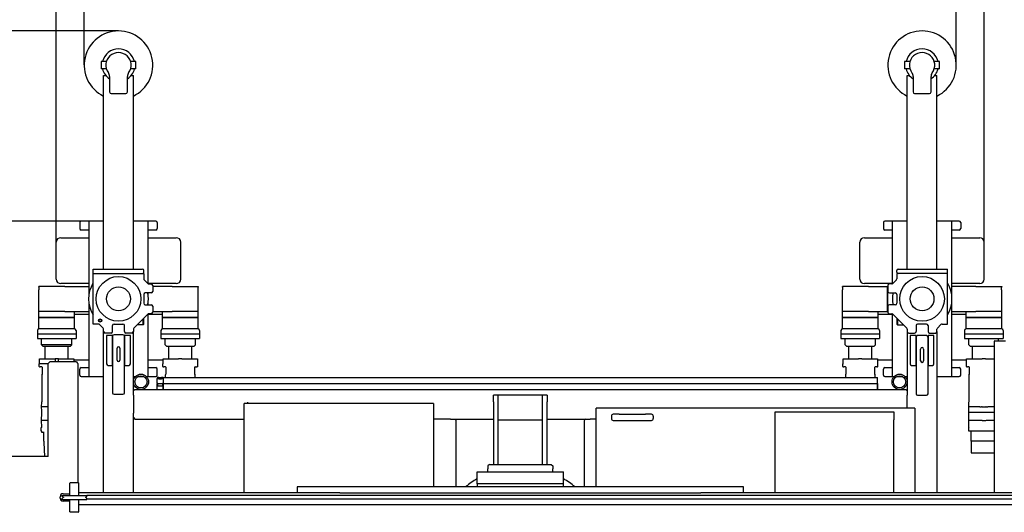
# Model space of a CAD drawing. Header units: millimetres. Extents: x 47009 to 83985, y -19576 to 31053.
# Tile 12 of 30: x 76717 to 80025, y -7536 to -5882. Entities that reach past the tile are written whole.
import ezdxf

# ---------------------------------------------------------------- set-up
doc = ezdxf.new("R2010")
doc.units = ezdxf.units.MM
doc.header["$LTSCALE"] = 50
doc.layers.add('AM_5', color=3, linetype='Continuous', lineweight=25)
doc.styles.add('Aktuální-ISO', font='arial.ttf')
doc.styles.get("Standard").update_dxf_attribs({"font": 'txt.shx'})
doc.dimstyles.new('AM_ISO$0', dxfattribs={"dimtxt": 3.5, "dimasz": 3.5, "dimexe": 1, "dimexo": 1, "dimgap": 1.5, "dimtad": 1, "dimdsep": 46, "dimtxsty": 'Standard', "dimcen": 0, "dimclrd": 256, "dimclre": 256, "dimclrt": 2, "dimadec": 0, "dimazin": 2, "dimtp": 0.1, "dimtm": 0.1, "dimtfac": 0.71, "dimtdec": 3, "dimtmove": 0, "dimatfit": 3, "dimfxl": 1, "dimlwd": -1, "dimlwe": -1, "dimarcsym": 1})

# ---------------------------------------------------------------- blocks, each defined once
blk = doc.blocks.new('*D159')
at = {"layer": 'AM_5', "linetype": 'ByBlock', "transparency": 16777216}
for p, q in [((76933.7, -6033.5), (76933.7, -5674.8)), ((77049.2, -5675.8), (79748.1, -5675.8)), ((79863.6, -6033.5), (79863.6, -5674.8))]:
    blk.add_line(p, q, dxfattribs=at)
at = {"layer": 'AM_5', "transparency": 16777216}
for points in [[(77049.2, -5656.5), (77049.2, -5695), (76933.7, -5675.8)], [(79748.1, -5656.5), (79748.1, -5695), (79863.6, -5675.8)]]:
    blk.add_solid(points, dxfattribs=at)
at = {"layer": 'Defpoints', "color": 0, "transparency": 16777216}
for p in [(79863.6, -5675.8), (76933.7, -6034.5), (79863.6, -6034.5)]:
    blk.add_point(p, dxfattribs=at)
at = {"layer": 'AM_5', "color": 2, "transparency": 16777216, "insert": (78398.6, -5552.3), "char_height": 115.5, "attachment_point": 5, "style": 'Aktuální-ISO'}
blk.add_mtext('2,93 [9´-7´´]', dxfattribs=at)
blk = doc.blocks.new('*D160')
at = {"layer": 'AM_5', "linetype": 'ByBlock', "transparency": 16777216}
for p, q in [((76839.7, -6628), (76839.7, -5371.4)), ((76955.2, -5372.4), (79842.1, -5372.4)), ((79957.6, -6628), (79957.6, -5371.4))]:
    blk.add_line(p, q, dxfattribs=at)
at = {"layer": 'AM_5', "transparency": 16777216}
for points in [[(76955.2, -5353.1), (76955.2, -5391.6), (76839.7, -5372.4)], [(79842.1, -5353.1), (79842.1, -5391.6), (79957.6, -5372.4)]]:
    blk.add_solid(points, dxfattribs=at)
at = {"layer": 'Defpoints', "color": 0, "transparency": 16777216}
for p in [(79957.6, -5372.4), (76839.7, -6629), (79957.6, -6629)]:
    blk.add_point(p, dxfattribs=at)
at = {"layer": 'AM_5', "color": 2, "transparency": 16777216, "insert": (78398.6, -5248.9), "char_height": 115.5, "attachment_point": 5, "style": 'Aktuální-ISO'}
blk.add_mtext('3,12 [10´-3´´]', dxfattribs=at)
blk = doc.blocks.new('*D161')
at = {"layer": 'AM_5', "linetype": 'ByBlock', "transparency": 16777216}
for p, q in [((76922.7, -6558.5), (74770, -6558.5)), ((74771, -6674), (74771, -8673)), ((76922.7, -8788.5), (74770, -8788.5))]:
    blk.add_line(p, q, dxfattribs=at)
at = {"layer": 'AM_5', "transparency": 16777216}
for points in [[(74751.7, -6674), (74790.2, -6674), (74771, -6558.5)], [(74751.7, -8673), (74790.2, -8673), (74771, -8788.5)]]:
    blk.add_solid(points, dxfattribs=at)
at = {"layer": 'Defpoints', "color": 0, "transparency": 16777216}
for p in [(76923.7, -6558.5), (74771, -8788.5), (76923.7, -8788.5)]:
    blk.add_point(p, dxfattribs=at)
at = {"layer": 'AM_5', "color": 2, "transparency": 16777216, "insert": (74647.4, -7673.5), "char_height": 115.5, "attachment_point": 5, "rotation": 90, "style": 'Aktuální-ISO'}
blk.add_mtext('2,23 [7´-4´´]', dxfattribs=at)
blk = doc.blocks.new('*D162')
at = {"layer": 'AM_5', "linetype": 'ByBlock', "transparency": 16777216}
for p, q in [((77047.7, -5919.5), (74388.2, -5919.5)), ((74389.2, -6035), (74389.2, -9311.9)), ((77047.6, -9427.4), (74388.2, -9427.4))]:
    blk.add_line(p, q, dxfattribs=at)
at = {"layer": 'AM_5', "transparency": 16777216}
for points in [[(74370, -6035), (74408.5, -6035), (74389.2, -5919.5)], [(74370, -9311.9), (74408.5, -9311.9), (74389.2, -9427.4)]]:
    blk.add_solid(points, dxfattribs=at)
at = {"layer": 'Defpoints', "color": 0, "transparency": 16777216}
for p in [(77048.7, -5919.5), (74389.2, -9427.4), (77048.6, -9427.4)]:
    blk.add_point(p, dxfattribs=at)
at = {"layer": 'AM_5', "color": 2, "transparency": 16777216, "insert": (74265.7, -7673.5), "char_height": 115.5, "attachment_point": 5, "rotation": 90, "style": 'Aktuální-ISO'}
blk.add_mtext('3,51 [11´-6´´]', dxfattribs=at)

msp = doc.modelspace()

# ---------------------------------------------------------------- linework, layer by layer
at = {"color": 253}
for p, q in [((76990.151, -6021.979), (76990.151, -6046.979)), ((77008.031, -6021.979), (76990.151, -6021.979)), ((77008.031, -6046.979), (76990.151, -6046.979)), ((77107.15, -6021.979), (77089.27, -6021.979)), ((77107.15, -6046.979), (77089.27, -6046.979)), ((77107.15, -6046.979), (77107.15, -6021.979)), ((79690.124, -6021.979), (79690.124, -6046.979)), ((79708.004, -6021.979), (79690.124, -6021.979)), ((79708.004, -6046.979), (79690.124, -6046.979)), ((79807.123, -6021.979), (79789.243, -6021.979)), ((79807.123, -6046.979), (79789.243, -6046.979)), ((79807.123, -6046.979), (79807.123, -6021.979)), ((76998.651, -6069.479), (77006.224, -6069.479)), ((76998.651, -6719.472), (76998.651, -6069.479)), ((77018.651, -6071.979), (77018.651, -6124.478)), ((77078.65, -6124.478), (77078.65, -6071.979)), ((77091.076, -6069.479), (77098.65, -6069.479)), ((77098.65, -6719.472), (77098.65, -6069.479)), ((79698.624, -6069.479), (79706.197, -6069.479)), ((79698.624, -6719.472), (79698.624, -6069.479)), ((79718.624, -6071.979), (79718.624, -6124.478)), ((79778.623, -6124.478), (79778.623, -6071.979)), ((79791.049, -6069.479), (79798.623, -6069.479)), ((79798.623, -6719.472), (79798.623, -6069.479)), ((77023.651, -6129.478), (77073.65, -6129.478)), ((79723.624, -6129.478), (79773.623, -6129.478)), ((76918.652, -6563.474), (76918.652, -6583.473)), ((76948.651, -6558.474), (76923.652, -6558.474)), ((76948.651, -6558.474), (76948.651, -6768.27)), ((76998.651, -6558.474), (76948.651, -6558.474)), ((77148.649, -6558.474), (77098.65, -6558.474)), ((77148.649, -6769.022), (77148.649, -6558.474)), ((77173.649, -6558.474), (77148.649, -6558.474)), ((77178.649, -6563.474), (77178.649, -6583.473)), ((79618.625, -6563.474), (79618.625, -6583.473)), ((79648.624, -6558.474), (79623.625, -6558.474)), ((79698.624, -6558.325), (79648.624, -6558.474)), ((79648.624, -6558.474), (79648.624, -6769.022)), ((79848.622, -6558.474), (79798.623, -6558.474)), ((79848.622, -6809.459), (79848.622, -6558.474)), ((79873.622, -6558.474), (79848.622, -6558.474)), ((79878.622, -6563.474), (79878.622, -6583.473)), ((76854.652, -6613.973), (76948.651, -6613.973)), ((76948.651, -6588.473), (76923.652, -6588.473)), ((77173.649, -6588.473), (77148.649, -6588.473)), ((77148.649, -6613.973), (77242.648, -6613.973)), ((79554.625, -6613.973), (79648.624, -6613.973)), ((79648.624, -6588.473), (79623.625, -6588.473)), ((79873.622, -6588.473), (79848.622, -6588.473)), ((79848.622, -6613.973), (79942.621, -6613.973)), ((76839.652, -6753.372), (76839.652, -6628.973)), ((77257.648, -6753.372), (77257.648, -6628.973)), ((79539.625, -6753.372), (79539.625, -6628.973)), ((79957.621, -6753.372), (79957.621, -6628.973)), ((76963.651, -6719.472), (77128.65, -6719.472)), ((76963.651, -6734.472), (76963.651, -6719.472)), ((76963.651, -6734.472), (77133.649, -6734.472)), ((76963.651, -6904.47), (76963.651, -6734.472)), ((77133.649, -6729.472), (77133.649, -6724.472)), ((77133.649, -6734.472), (77133.649, -6752.401)), ((79663.624, -6729.472), (79663.624, -6724.472)), ((79663.624, -6734.472), (79663.624, -6752.401)), ((79668.624, -6734.472), (79663.624, -6734.472)), ((79668.624, -6719.472), (79833.622, -6719.472)), ((79833.622, -6734.472), (79668.624, -6734.472)), ((79833.622, -6734.472), (79833.622, -6719.472)), ((79833.622, -6904.47), (79833.622, -6734.472)), ((76868.128, -6777.471), (76781.072, -6777.471)), ((76781.072, -6780.471), (76781.072, -6777.471)), ((76781.26, -6780.471), (76781.26, -6789.471)), ((76948.651, -6768.27), (76854.652, -6768.372)), ((76868.128, -6777.471), (76948.651, -6777.471)), ((76948.651, -6768.27), (76948.651, -6809.459)), ((77135.114, -6755.936), (77147.185, -6768.007)), ((77242.648, -6768.372), (77148.649, -6768.372)), ((77150.72, -6769.472), (77158.649, -6769.472)), ((77163.649, -6774.472), (77163.649, -6794.471)), ((77229.173, -6777.471), (77163.649, -6777.471)), ((77229.173, -6777.471), (77316.229, -6777.471)), ((77316.041, -6789.471), (77316.041, -6780.471)), ((77316.229, -6777.471), (77316.229, -6780.471)), ((79568.101, -6777.471), (79481.045, -6777.471)), ((79481.045, -6780.471), (79481.045, -6777.471)), ((79481.233, -6780.471), (79481.233, -6789.471)), ((79648.624, -6768.372), (79554.625, -6768.372)), ((79568.101, -6777.471), (79633.624, -6777.471)), ((79632.852, -6861.471), (79632.852, -6780.471)), ((79632.852, -6780.471), (79633.624, -6780.471)), ((79632.852, -6780.471), (79632.852, -6861.471)), ((79633.624, -6774.472), (79633.624, -6794.471)), ((79646.553, -6769.472), (79638.624, -6769.472)), ((79650.089, -6768.007), (79662.16, -6755.936)), ((79942.621, -6768.372), (79848.622, -6768.372)), ((79929.146, -6777.471), (79848.622, -6777.471)), ((79929.146, -6777.471), (80016.202, -6777.471)), ((80016.014, -6789.471), (80016.014, -6780.471)), ((80016.202, -6777.471), (80016.202, -6780.471)), ((76781.072, -6789.471), (76781.26, -6789.471)), ((76781.072, -6861.471), (76781.072, -6789.471)), ((77133.649, -6804.471), (77133.649, -6834.471)), ((77158.649, -6799.471), (77138.649, -6799.471)), ((77148.649, -6809.459), (77148.649, -6799.471)), ((77316.041, -6789.471), (77316.229, -6789.471)), ((77316.229, -6861.471), (77316.229, -6789.471)), ((79481.045, -6789.471), (79481.233, -6789.471)), ((79481.045, -6861.471), (79481.045, -6789.471)), ((79638.624, -6799.471), (79658.624, -6799.471)), ((79663.624, -6804.471), (79663.624, -6834.471)), ((80016.014, -6789.471), (80016.202, -6789.471)), ((80016.202, -6861.471), (80016.202, -6789.471)), ((76948.651, -6829.483), (76948.651, -6934.47)), ((77138.649, -6839.471), (77158.649, -6839.471)), ((77148.649, -6839.471), (77148.649, -6829.483)), ((77163.649, -6844.471), (77163.649, -6864.471)), ((79633.624, -6844.471), (79633.624, -6864.471)), ((79658.624, -6839.471), (79638.624, -6839.471)), ((79848.622, -6996.377), (79848.622, -6829.483)), ((76868.128, -6861.471), (76781.072, -6861.471)), ((76781.072, -6882.47), (76781.072, -6861.471)), ((76868.128, -6861.471), (76781.072, -6861.471)), ((76868.128, -6861.471), (76932.879, -6861.471)), ((76901.071, -6882.47), (76901.071, -6861.471)), ((76901.071, -6870.571), (76948.651, -6870.571)), ((76932.879, -6861.471), (76938.677, -6861.471)), ((76938.677, -6861.471), (76940.869, -6861.471)), ((76940.869, -6861.471), (76948.651, -6861.471)), ((77100.114, -6918.006), (77147.185, -6870.935)), ((77148.649, -7080.468), (77148.649, -6869.92)), ((77148.649, -6870.571), (77196.23, -6870.571)), ((77158.649, -6869.471), (77150.72, -6869.471)), ((77163.649, -6861.471), (77164.421, -6861.471)), ((77164.421, -6861.471), (77229.173, -6861.471)), ((77196.23, -6882.47), (77196.23, -6861.471)), ((77316.229, -6861.471), (77229.173, -6861.471)), ((77316.229, -6861.471), (77229.173, -6861.471)), ((77316.229, -6882.47), (77316.229, -6861.471)), ((79568.101, -6861.471), (79481.045, -6861.471)), ((79481.045, -6882.47), (79481.045, -6861.471)), ((79568.101, -6861.471), (79481.045, -6861.471)), ((79568.101, -6861.471), (79632.852, -6861.471)), ((79601.044, -6882.47), (79601.044, -6861.471)), ((79601.044, -6870.571), (79648.624, -6870.571)), ((79632.852, -6861.471), (79633.624, -6861.471)), ((79638.624, -6869.471), (79646.553, -6869.471)), ((79648.624, -6869.92), (79648.624, -7080.468)), ((79697.159, -6918.006), (79650.089, -6870.935)), ((79848.622, -6861.471), (79856.405, -6861.471)), ((79848.622, -6870.571), (79896.203, -6870.571)), ((79856.405, -6861.471), (79858.596, -6861.471)), ((79858.596, -6861.471), (79864.394, -6861.471)), ((79864.394, -6861.471), (79929.146, -6861.471)), ((79896.203, -6882.47), (79896.203, -6861.471)), ((80016.202, -6861.471), (79929.146, -6861.471)), ((80016.202, -6861.471), (79929.146, -6861.471)), ((80016.202, -6882.47), (80016.202, -6861.471)), ((76901.071, -6882.47), (76781.072, -6882.47)), ((76781.072, -6920.47), (76781.072, -6882.47)), ((76781.072, -6882.47), (76901.071, -6882.47)), ((76901.071, -6920.47), (76901.071, -6882.47)), ((76981.58, -6904.47), (76963.651, -6904.47)), ((76997.186, -6918.006), (76985.115, -6905.935)), ((77028.651, -6929.47), (77028.651, -6909.47)), ((77033.65, -6904.47), (77063.65, -6904.47)), ((77068.65, -6929.47), (77068.65, -6909.47)), ((77131.649, -6906.97), (77111.15, -6906.97)), ((77131.649, -6906.97), (77131.649, -6886.47)), ((77132.649, -6905.97), (77131.649, -6906.97)), ((77132.649, -6885.47), (77132.649, -6905.97)), ((77316.229, -6882.47), (77196.23, -6882.47)), ((77196.23, -6920.47), (77196.23, -6882.47)), ((77196.23, -6882.47), (77316.229, -6882.47)), ((77316.229, -6920.47), (77316.229, -6882.47)), ((79601.044, -6882.47), (79481.045, -6882.47)), ((79481.045, -6920.47), (79481.045, -6882.47)), ((79481.045, -6882.47), (79601.044, -6882.47)), ((79601.044, -6920.47), (79601.044, -6882.47)), ((79664.624, -6905.97), (79664.624, -6885.47)), ((79664.624, -6905.97), (79665.624, -6906.97)), ((79665.624, -6886.47), (79665.624, -6906.97)), ((79665.624, -6906.97), (79686.124, -6906.97)), ((79728.624, -6909.47), (79728.624, -6929.47)), ((79763.623, -6904.47), (79733.623, -6904.47)), ((79768.623, -6909.47), (79768.623, -6929.47)), ((79812.158, -6905.935), (79800.087, -6918.006)), ((79815.694, -6904.47), (79833.622, -6904.47)), ((80016.202, -6882.47), (79896.203, -6882.47)), ((79896.203, -6920.47), (79896.203, -6882.47)), ((79896.203, -6882.47), (80016.202, -6882.47)), ((80016.202, -6920.47), (80016.202, -6882.47)), ((76776.072, -6925.47), (76776.072, -6938.47)), ((76906.071, -6938.47), (76776.072, -6938.47)), ((76906.071, -6938.47), (76776.072, -6938.47)), ((76776.072, -6938.47), (76776.072, -6952.97)), ((76901.071, -6920.47), (76781.072, -6920.47)), ((76906.071, -6925.47), (76906.071, -6934.47)), ((76906.071, -6925.47), (76906.071, -6938.47)), ((76906.071, -6938.47), (76906.071, -6952.97)), ((76948.651, -6925.373), (76948.651, -6996.377)), ((76998.651, -6929.47), (76998.651, -6921.541)), ((76998.651, -7323.966), (76998.651, -6929.47)), ((77023.651, -6934.47), (77003.651, -6934.47)), ((77008.651, -6942.97), (77008.651, -7037.969)), ((77028.651, -6942.97), (77008.651, -6942.97)), ((77028.651, -7042.969), (77028.651, -6942.97)), ((77028.651, -6945.07), (77028.651, -7135.069)), ((77063.65, -6940.071), (77033.65, -6940.071)), ((77088.65, -6942.97), (77068.65, -6942.97)), ((77068.65, -6942.97), (77068.65, -7042.969)), ((77068.65, -7135.069), (77068.65, -6945.07)), ((77093.65, -6934.47), (77073.65, -6934.47)), ((77088.65, -7037.969), (77088.65, -6942.97)), ((77098.65, -6921.541), (77098.65, -6929.47)), ((77098.65, -7128.468), (77098.65, -6929.47)), ((77191.23, -6925.47), (77191.23, -6938.47)), ((77321.229, -6938.47), (77191.23, -6938.47)), ((77321.229, -6938.47), (77191.23, -6938.47)), ((77191.23, -6938.47), (77191.23, -6952.97)), ((77316.229, -6920.47), (77196.23, -6920.47)), ((77321.229, -6925.47), (77321.229, -6938.47)), ((77321.229, -6938.47), (77321.229, -6952.97)), ((79476.045, -6925.47), (79476.045, -6938.47)), ((79606.044, -6938.47), (79476.045, -6938.47)), ((79606.044, -6938.47), (79476.045, -6938.47)), ((79476.045, -6938.47), (79476.045, -6952.97)), ((79601.044, -6920.47), (79481.045, -6920.47)), ((79606.044, -6925.47), (79606.044, -6938.47)), ((79606.044, -6938.47), (79606.044, -6952.97)), ((79698.624, -6921.541), (79698.624, -6929.47)), ((79698.624, -6929.47), (79698.624, -7128.468)), ((79703.624, -6934.47), (79723.624, -6934.47)), ((79708.624, -6942.97), (79708.624, -7037.969)), ((79728.624, -6942.97), (79708.624, -6942.97)), ((79728.624, -7042.969), (79728.624, -6942.97)), ((79763.623, -6943.012), (79733.623, -6943.012)), ((79788.623, -6942.97), (79768.623, -6942.97)), ((79768.623, -6942.97), (79768.623, -7042.969)), ((79773.623, -6934.47), (79793.623, -6934.47)), ((79788.623, -7037.969), (79788.623, -6942.97)), ((79798.623, -6929.47), (79798.623, -6921.541)), ((79798.623, -6929.47), (79798.623, -7469.465)), ((79891.203, -6925.47), (79891.203, -6938.47)), ((80021.202, -6938.47), (79891.203, -6938.47)), ((80021.202, -6938.47), (79891.203, -6938.47)), ((79891.203, -6938.47), (79891.203, -6952.97)), ((80016.202, -6920.47), (79896.203, -6920.47)), ((80021.202, -6925.47), (80021.202, -6938.47)), ((80021.202, -6938.47), (80021.202, -6952.97)), ((76776.072, -6952.97), (76906.071, -6952.97)), ((76790.072, -6973.47), (76790.072, -6952.97)), ((76892.071, -6973.47), (76790.072, -6973.47)), ((76796.072, -6979.469), (76790.072, -6973.47)), ((76886.071, -6979.469), (76796.072, -6979.469)), ((76802.572, -7020.469), (76802.572, -6979.469)), ((76879.571, -7020.469), (76879.571, -6979.469)), ((76886.071, -6979.469), (76892.071, -6973.47)), ((76892.071, -6973.47), (76892.071, -6952.97)), ((77191.23, -6952.97), (77321.229, -6952.97)), ((77205.23, -6973.47), (77205.23, -6952.97)), ((77211.23, -6979.469), (77205.23, -6973.47)), ((77301.229, -6979.469), (77211.23, -6979.469)), ((77217.73, -7020.469), (77217.73, -6979.469)), ((77294.729, -7020.469), (77294.729, -6979.469)), ((77301.229, -6979.469), (77307.229, -6973.47)), ((77307.229, -6973.47), (77307.229, -6952.97)), ((79476.045, -6952.97), (79606.044, -6952.97)), ((79490.045, -6973.47), (79490.045, -6952.97)), ((79496.045, -6979.469), (79490.045, -6973.47)), ((79586.044, -6979.469), (79496.045, -6979.469)), ((79502.545, -7020.469), (79502.545, -6979.469)), ((79579.544, -7020.469), (79579.544, -6979.469)), ((79586.044, -6979.469), (79592.044, -6973.47)), ((79592.044, -6973.47), (79592.044, -6952.97)), ((79728.624, -6948.012), (79728.624, -7138.011)), ((79768.623, -7138.011), (79768.623, -6948.012)), ((79891.203, -6952.97), (80001.07, -6952.97)), ((79905.203, -6973.47), (79905.203, -6952.97)), ((79911.203, -6979.469), (79905.203, -6973.47)), ((79990.621, -6979.469), (79911.203, -6979.469)), ((79917.703, -7020.469), (79917.703, -6979.469)), ((79920.233, -6952.97), (80021.202, -6952.97)), ((79992.621, -6959.97), (79990.621, -6961.97)), ((79990.621, -6961.97), (79990.621, -7469.465)), ((79992.621, -6959.97), (80028.621, -6959.97)), ((80003.882, -6952.97), (80003.882, -6959.97)), ((76948.651, -6996.377), (76948.651, -7080.468)), ((77043.65, -7025.07), (77043.65, -6985.07)), ((77053.65, -6985.07), (77053.65, -7025.07)), ((79743.623, -7028.012), (79743.623, -6988.012)), ((79753.623, -6988.012), (79753.623, -7028.012)), ((79848.622, -7080.468), (79848.622, -6996.377)), ((76783.164, -7037.469), (76782.464, -7038.169)), ((76782.464, -7046.969), (76782.464, -7038.169)), ((76783.089, -7020.469), (76835.415, -7020.469)), ((76783.089, -7037.469), (76783.089, -7020.469)), ((76812.472, -7037.469), (76783.089, -7037.469)), ((76812.472, -7036.469), (76814.972, -7033.969)), ((76812.472, -7348.466), (76812.472, -7036.469)), ((76817.472, -7031.469), (76814.972, -7033.969)), ((76907.471, -7031.469), (76817.472, -7031.469)), ((76846.728, -7020.469), (76835.415, -7020.469)), ((76835.415, -7020.469), (76835.415, -7031.469)), ((76846.728, -7020.469), (76899.054, -7020.469)), ((76846.728, -7031.469), (76846.728, -7020.469)), ((76899.054, -7020.469), (76899.054, -7031.469)), ((76948.651, -7024.969), (76899.054, -7024.969)), ((76907.471, -7031.469), (76909.971, -7033.969)), ((76909.971, -7033.969), (76912.471, -7036.469)), ((76912.471, -7036.469), (76912.471, -7323.966)), ((77013.651, -7042.969), (77028.651, -7042.969)), ((77068.65, -7042.969), (77083.65, -7042.969)), ((77198.247, -7024.969), (77148.649, -7024.969)), ((77198.322, -7037.469), (77197.622, -7038.169)), ((77197.622, -7046.969), (77197.622, -7038.169)), ((77198.247, -7020.469), (77250.572, -7020.469)), ((77198.247, -7037.469), (77198.247, -7020.469)), ((77261.886, -7020.469), (77250.572, -7020.469)), ((77261.886, -7020.469), (77314.211, -7020.469)), ((77314.137, -7037.469), (77314.837, -7038.169)), ((77314.211, -7020.469), (77314.211, -7037.469)), ((77314.837, -7046.969), (77314.837, -7038.169)), ((79483.137, -7037.469), (79482.437, -7038.169)), ((79484.908, -7038.169), (79482.437, -7038.169)), ((79482.437, -7046.969), (79482.437, -7038.169)), ((79483.062, -7020.469), (79535.388, -7020.469)), ((79483.062, -7037.469), (79483.062, -7020.469)), ((79546.701, -7020.469), (79535.388, -7020.469)), ((79546.701, -7020.469), (79599.027, -7020.469)), ((79599.652, -7038.169), (79597.18, -7038.169)), ((79598.952, -7037.469), (79599.652, -7038.169)), ((79599.027, -7020.469), (79599.027, -7037.469)), ((79648.624, -7024.969), (79599.027, -7024.969)), ((79599.652, -7046.969), (79599.652, -7038.169)), ((79713.624, -7042.969), (79728.624, -7042.969)), ((79768.623, -7042.969), (79783.623, -7042.969)), ((79898.22, -7024.969), (79848.622, -7024.969)), ((79898.295, -7037.469), (79897.595, -7038.169)), ((79897.595, -7046.969), (79897.595, -7038.169)), ((79898.22, -7020.469), (79950.545, -7020.469)), ((79898.22, -7037.469), (79898.22, -7020.469)), ((79961.859, -7020.469), (79950.545, -7020.469)), ((79961.859, -7020.469), (79990.621, -7020.469)), ((76783.464, -7047.969), (76785.661, -7047.969)), ((76791.245, -7047.969), (76785.661, -7047.969)), ((76790.797, -7076.345), (76790.797, -7165.468)), ((76791.846, -7074.021), (76790.814, -7076.268)), ((76792.175, -7048.969), (76792.175, -7072.364)), ((76918.652, -7075.469), (76918.652, -7055.469)), ((76923.652, -7050.469), (76948.651, -7050.469)), ((77148.649, -7050.469), (77173.649, -7050.469)), ((77178.649, -7075.469), (77178.649, -7055.469)), ((77198.622, -7047.969), (77200.819, -7047.969)), ((77206.403, -7047.969), (77200.819, -7047.969)), ((77205.955, -7076.345), (77205.955, -7083.468)), ((77207.004, -7074.021), (77205.972, -7076.268)), ((77207.332, -7048.969), (77207.332, -7072.364)), ((77305.126, -7072.364), (77305.126, -7048.969)), ((77306.486, -7076.268), (77305.455, -7074.021)), ((77306.056, -7047.969), (77311.64, -7047.969)), ((77306.503, -7083.468), (77306.503, -7076.345)), ((77313.837, -7047.969), (77311.64, -7047.969)), ((79483.437, -7047.969), (79485.634, -7047.969)), ((79491.218, -7047.969), (79485.634, -7047.969)), ((79490.77, -7076.345), (79490.77, -7083.468)), ((79491.819, -7074.021), (79490.787, -7076.268)), ((79492.148, -7048.969), (79492.148, -7072.364)), ((79589.941, -7072.364), (79589.941, -7048.969)), ((79591.302, -7076.268), (79590.27, -7074.021)), ((79596.455, -7047.969), (79590.871, -7047.969)), ((79591.318, -7083.468), (79591.318, -7076.345)), ((79596.455, -7047.969), (79598.652, -7047.969)), ((79618.625, -7075.469), (79618.625, -7055.469)), ((79623.625, -7050.469), (79648.624, -7050.469)), ((79848.622, -7050.469), (79873.622, -7050.469)), ((79878.622, -7075.469), (79878.622, -7055.469)), ((79898.595, -7047.969), (79900.792, -7047.969)), ((79906.376, -7047.969), (79900.792, -7047.969)), ((79905.928, -7076.345), (79905.928, -7165.468)), ((79906.977, -7074.021), (79905.945, -7076.268)), ((79907.305, -7048.969), (79907.305, -7072.364)), ((76923.652, -7080.468), (76948.651, -7080.468)), ((76948.651, -7080.468), (76998.651, -7080.468)), ((77098.65, -7080.468), (77105.603, -7080.468)), ((77113.473, -7080.468), (77134.827, -7080.468)), ((77142.697, -7080.468), (77148.649, -7080.468)), ((77148.649, -7080.468), (77173.649, -7080.468)), ((77183.649, -7083.468), (77178.649, -7083.468)), ((77178.649, -7083.468), (77178.649, -7086.468)), ((77178.649, -7086.468), (77183.649, -7086.468)), ((77178.649, -7103.468), (77178.649, -7086.468)), ((77178.649, -7103.468), (77178.649, -7106.468)), ((77181.149, -7103.468), (77178.649, -7103.468)), ((77178.649, -7123.468), (77178.649, -7106.468)), ((77178.649, -7106.468), (77181.149, -7106.468)), ((77181.149, -7106.468), (77181.149, -7103.468)), ((77181.149, -7103.468), (77196.149, -7103.468)), ((77181.149, -7112.468), (77181.149, -7106.468)), ((77196.149, -7112.468), (77181.149, -7112.468)), ((77183.649, -7086.468), (77183.649, -7083.468)), ((77183.649, -7083.468), (77193.649, -7083.468)), ((77183.649, -7089.168), (77183.649, -7086.468)), ((77193.649, -7089.168), (77183.649, -7089.168)), ((77198.649, -7083.468), (77193.649, -7083.468)), ((77193.649, -7083.468), (77193.649, -7086.468)), ((77193.649, -7086.468), (77198.649, -7086.468)), ((77193.649, -7086.468), (77193.649, -7089.168)), ((77198.649, -7103.468), (77196.149, -7103.468)), ((77196.149, -7103.468), (77196.149, -7106.468)), ((77196.149, -7106.468), (77198.649, -7106.468)), ((77196.149, -7106.468), (77196.149, -7112.468)), ((77198.649, -7086.468), (77198.649, -7083.468)), ((77198.649, -7083.468), (79598.625, -7083.468)), ((77198.649, -7086.468), (77198.649, -7103.468)), ((77198.649, -7103.468), (79598.625, -7103.468)), ((77198.649, -7123.468), (77198.649, -7103.468)), ((77198.649, -7106.468), (77198.649, -7123.468)), ((79598.625, -7103.468), (79598.625, -7083.468)), ((79598.625, -7103.468), (79598.625, -7123.468)), ((79598.625, -7123.468), (79598.625, -7106.468)), ((79623.625, -7080.468), (79648.624, -7080.468)), ((79648.624, -7080.468), (79654.577, -7080.468)), ((79662.447, -7080.468), (79683.801, -7080.468)), ((79691.671, -7080.468), (79698.624, -7080.468)), ((79798.623, -7080.468), (79848.622, -7080.468)), ((79848.622, -7080.468), (79873.622, -7080.468)), ((77033.65, -7140.069), (77063.65, -7140.069)), ((77103.65, -7123.468), (77098.65, -7128.468)), ((77098.65, -7143.468), (77098.65, -7128.468)), ((77098.65, -7143.468), (77098.65, -7203.467)), ((77103.65, -7123.468), (79693.624, -7123.468)), ((78323.638, -7143.468), (78308.638, -7143.468)), ((78308.638, -7165.908), (78308.638, -7143.468)), ((78323.638, -7143.468), (78323.638, -7165.908)), ((78473.636, -7143.468), (78323.638, -7143.468)), ((78473.636, -7165.908), (78473.636, -7143.468)), ((78488.636, -7143.468), (78473.636, -7143.468)), ((78488.636, -7143.468), (78488.636, -7165.908)), ((79698.624, -7128.468), (79693.624, -7123.468)), ((79698.624, -7128.468), (79698.624, -7143.468)), ((79698.624, -7186.467), (79698.624, -7143.468)), ((79733.623, -7143.01), (79763.623, -7143.01)), ((76790.099, -7182.067), (76790.651, -7166.767)), ((76790.651, -7166.767), (76791.019, -7166.168)), ((76791.202, -7166.168), (76790.797, -7165.468)), ((78107.14, -7170.468), (77470.646, -7170.468)), ((77470.646, -7176.468), (77470.646, -7170.468)), ((77470.646, -7470.864), (77470.646, -7176.468)), ((77483.646, -7170.468), (77483.646, -7166.468)), ((78107.14, -7170.468), (78107.14, -7176.468)), ((78107.14, -7176.468), (78107.14, -7450.865)), ((78308.638, -7165.908), (78308.638, -7375.866)), ((78323.638, -7165.908), (78323.638, -7375.866)), ((78473.636, -7375.866), (78473.636, -7165.908)), ((78488.636, -7375.866), (78488.636, -7165.908)), ((79905.23, -7182.067), (79905.782, -7166.767)), ((79905.782, -7166.767), (79906.15, -7166.168)), ((79906.332, -7166.168), (79905.928, -7165.468)), ((76791.197, -7182.067), (76790.099, -7182.067)), ((76790.573, -7195.203), (76790.099, -7182.067)), ((76790.1, -7228.267), (76790.578, -7201.767)), ((76790.767, -7200.568), (76790.573, -7195.203)), ((76808.898, -7182.067), (76791.197, -7182.067)), ((76812.472, -7182.067), (76808.898, -7182.067)), ((77098.65, -7218.467), (77098.65, -7203.467)), ((78654.134, -7192.467), (78654.134, -7186.467)), ((79724.124, -7186.467), (78654.134, -7186.467)), ((78654.134, -7450.865), (78654.134, -7192.467)), ((78731.134, -7206.967), (78711.134, -7206.967)), ((78731.134, -7206.967), (78819.133, -7206.967)), ((78839.132, -7206.967), (78819.133, -7206.967)), ((79255.526, -7469.465), (79255.526, -7198.467)), ((79255.526, -7198.467), (79647.511, -7198.467)), ((79647.511, -7198.467), (79653.522, -7198.467)), ((79653.522, -7198.467), (79653.632, -7198.467)), ((79653.632, -7198.467), (79653.613, -7224.185)), ((79724.124, -7186.467), (79724.124, -7469.465)), ((79906.328, -7182.067), (79905.23, -7182.067)), ((79905.704, -7195.203), (79905.23, -7182.067)), ((79905.23, -7228.267), (79906.186, -7201.766)), ((79905.898, -7200.568), (79905.704, -7195.203)), ((79906.265, -7201.167), (79905.898, -7200.568)), ((79906.186, -7201.766), (79906.554, -7201.167)), ((79924.029, -7182.067), (79906.328, -7182.067)), ((79910.272, -7201.167), (79907.547, -7201.167)), ((79990.621, -7201.167), (79910.272, -7201.167)), ((79942.682, -7182.067), (79924.029, -7182.067)), ((79942.682, -7182.067), (79948.187, -7182.067)), ((79950.009, -7182.067), (79948.187, -7182.067)), ((79950.009, -7182.067), (79962.395, -7182.067)), ((79964.217, -7182.067), (79962.395, -7182.067)), ((79964.217, -7182.067), (79969.722, -7182.067)), ((79988.375, -7182.067), (79969.722, -7182.067)), ((79990.621, -7182.067), (79988.375, -7182.067)), ((76790.099, -7228.267), (76790.101, -7228.211)), ((76790.1, -7228.267), (76790.099, -7228.267)), ((76790.101, -7228.323), (76790.099, -7228.267)), ((76791.198, -7228.267), (76790.1, -7228.267)), ((76790.51, -7250.967), (76790.1, -7228.267)), ((76808.898, -7228.267), (76791.198, -7228.267)), ((76812.472, -7228.267), (76808.898, -7228.267)), ((77098.65, -7218.467), (77103.65, -7223.467)), ((77098.65, -7470.864), (77098.65, -7218.467)), ((77103.65, -7223.467), (77470.646, -7223.467)), ((78163.639, -7223.467), (78107.14, -7223.467)), ((78163.639, -7223.467), (78178.639, -7223.467)), ((78178.639, -7223.467), (78308.638, -7223.467)), ((78183.639, -7228.467), (78178.639, -7223.467)), ((78183.639, -7450.865), (78183.639, -7228.467)), ((78323.638, -7225.967), (78473.636, -7225.967)), ((78488.636, -7223.467), (78618.635, -7223.467)), ((78618.635, -7223.467), (78613.635, -7228.467)), ((78613.635, -7228.467), (78613.635, -7450.865)), ((78618.635, -7223.467), (78633.634, -7223.467)), ((78654.134, -7223.467), (78633.634, -7223.467)), ((78704.634, -7213.467), (78704.634, -7221.467)), ((78711.134, -7227.967), (78731.134, -7227.967)), ((78731.134, -7227.967), (78819.133, -7227.967)), ((78819.133, -7227.967), (78839.132, -7227.967)), ((78845.632, -7213.467), (78845.632, -7221.467)), ((79653.632, -7469.465), (79653.632, -7225.479)), ((79906.328, -7228.267), (79905.23, -7228.267)), ((79906.049, -7250.968), (79905.23, -7228.267)), ((79924.029, -7228.267), (79906.328, -7228.267)), ((79942.682, -7228.267), (79924.029, -7228.267)), ((79948.187, -7228.267), (79942.682, -7228.267)), ((79950.007, -7228.267), (79948.187, -7228.267)), ((79950.007, -7228.267), (79962.4, -7228.267)), ((79969.723, -7228.267), (79964.215, -7228.267)), ((79988.375, -7228.267), (79969.723, -7228.267)), ((79990.621, -7228.267), (79988.375, -7228.267)), ((76790.827, -7251.867), (76789.072, -7251.867)), ((76789.072, -7263.867), (76789.072, -7251.867)), ((76790.827, -7263.867), (76789.072, -7263.867)), ((76790.539, -7268.367), (76790.539, -7263.867)), ((76798.539, -7268.867), (76791.039, -7268.867)), ((76798.072, -7297.866), (76798.072, -7268.867)), ((79905.957, -7263.867), (79905.957, -7251.867)), ((79942.808, -7263.867), (79905.957, -7263.867)), ((79906.601, -7251.867), (79906.049, -7250.968)), ((79913.203, -7297.866), (79913.203, -7263.867)), ((79969.596, -7263.867), (79942.808, -7263.867)), ((79990.621, -7263.867), (79969.596, -7263.867)), ((76798.072, -7297.866), (76798.072, -7301.866)), ((76798.072, -7301.866), (76800.487, -7348.466)), ((79990.621, -7297.866), (79913.203, -7297.866)), ((79990.621, -7297.866), (79913.203, -7297.866)), ((79913.203, -7297.866), (79913.203, -7301.866)), ((79913.203, -7301.866), (79913.203, -7336.866)), ((76912.471, -7323.966), (76912.471, -7436.465)), ((76998.651, -7470.864), (76998.651, -7323.966)), ((79913.203, -7336.866), (79990.621, -7336.866)), ((76812.472, -7348.466), (76608.474, -7348.466)), ((78294.638, -7375.866), (78289.638, -7380.865)), ((78294.638, -7375.866), (78502.636, -7375.866)), ((78502.636, -7375.866), (78507.636, -7380.865)), ((78253.638, -7400.865), (78543.635, -7400.865)), ((78253.638, -7440.865), (78253.638, -7400.865)), ((78289.638, -7380.865), (78289.638, -7390.865)), ((78289.638, -7400.865), (78289.638, -7390.865)), ((78507.636, -7380.865), (78507.636, -7390.865)), ((78507.636, -7400.865), (78507.636, -7390.865)), ((78543.635, -7440.865), (78543.635, -7400.865)), ((76887.472, -7436.465), (76885.472, -7438.465)), ((76885.472, -7479.964), (76885.472, -7438.465)), ((76887.472, -7436.465), (76892.165, -7436.465)), ((76892.165, -7436.465), (76908.778, -7436.465)), ((76908.778, -7436.465), (76913.471, -7436.465)), ((76913.471, -7436.465), (76915.471, -7438.465)), ((76915.471, -7479.964), (76915.471, -7438.465)), ((78253.638, -7440.865), (78253.638, -7448.365)), ((78543.635, -7440.865), (78253.638, -7440.865)), ((78543.635, -7448.365), (78543.635, -7440.865)), ((76862.472, -7473.965), (76885.472, -7473.965)), ((77786.676, -7470.864), (76915.471, -7470.864)), ((77792.097, -7470.865), (76915.471, -7470.865)), ((77798.643, -7450.865), (77648.644, -7450.865)), ((77648.644, -7450.865), (77648.644, -7470.864)), ((77792.097, -7470.865), (77796.976, -7470.865)), ((77796.976, -7470.865), (79000.297, -7470.865)), ((78998.631, -7450.865), (77798.643, -7450.865)), ((78253.638, -7450.865), (78253.638, -7448.365)), ((78543.635, -7448.365), (78543.635, -7450.865)), ((79148.629, -7450.865), (78998.631, -7450.865)), ((79000.297, -7470.865), (79005.177, -7470.865)), ((82748.593, -7470.865), (79005.177, -7470.865)), ((82908.592, -7470.864), (79010.597, -7470.864)), ((79148.629, -7469.465), (79148.629, -7450.865)), ((76852.472, -7488.964), (76852.472, -7483.964)), ((76858.472, -7479.964), (76942.471, -7479.964)), ((76858.472, -7479.964), (76858.472, -7481.964)), ((76862.472, -7485.964), (76858.472, -7481.964)), ((76862.472, -7486.964), (76858.472, -7490.964)), ((76858.472, -7490.964), (76858.472, -7492.964)), ((76858.472, -7492.964), (76942.471, -7492.964)), ((76885.472, -7498.964), (76862.472, -7498.964)), ((76863.472, -7485.964), (76863.472, -7486.964)), ((76885.472, -7534.464), (76885.472, -7492.964)), ((76915.471, -7534.464), (76915.471, -7492.964)), ((76937.471, -7485.964), (76937.471, -7486.964)), ((76938.471, -7485.964), (76942.471, -7481.964)), ((76938.471, -7486.964), (76942.471, -7490.964)), ((76942.471, -7479.964), (76942.471, -7481.964)), ((82908.592, -7480.12), (76942.471, -7480.12)), ((76942.471, -7490.964), (76942.471, -7492.964)), ((82908.592, -7492.724), (76942.471, -7492.724)), ((76887.472, -7536.464), (76885.472, -7534.464)), ((76913.471, -7536.464), (76887.472, -7536.464)), ((76913.471, -7536.464), (76915.471, -7534.464)), ((82908.592, -7511.864), (76915.471, -7511.864))]:
    msp.add_line(p, q, dxfattribs=at)
for centre, radius in [((77048.65, -6819.471), 74.999), ((79748.623, -6819.471), 74.999), ((77048.65, -6819.471), 40), ((79748.623, -6819.471), 40), ((76987.151, -6891.97), 5.25), ((76987.151, -6891.97), 4.188), ((77124.15, -7097.968), 25.5), ((77124.15, -7097.968), 20.5), ((79673.124, -7097.968), 25.5), ((79673.124, -7097.968), 20.5)]:
    msp.add_circle(centre, radius, dxfattribs=at)
for centre, radius, start, end in [((77048.65, -6034.479), 114.999, 295.771462, 244.228538), ((79748.623, -6034.479), 114.999, 295.771462, 244.228538), ((77048.65, -6034.479), 54.999, 13.136559, 166.863441), ((79748.623, -6034.479), 54.999, 13.136559, 166.863441), ((77048.65, -6034.479), 42.5, 323.130102, 216.869898), ((79748.623, -6034.479), 42.5, 323.130102, 216.869898), ((77048.65, -6034.479), 54.999, 193.136559, 236.944269), ((77048.65, -6034.479), 54.999, 303.055731, 346.863441), ((79748.623, -6034.479), 54.999, 193.136559, 236.944269), ((79748.623, -6034.479), 54.999, 303.055731, 346.863441), ((76998.651, -6071.979), 20, 0, 36.869898), ((77098.65, -6071.979), 20, 143.130102, 180), ((79698.624, -6071.979), 20, 0, 36.869898), ((79798.623, -6071.979), 20, 143.130102, 180), ((77023.651, -6124.478), 5, 180, 270), ((77073.65, -6124.478), 5, 270, 0), ((79723.624, -6124.478), 5, 180, 270), ((79773.623, -6124.478), 5, 270, 0), ((76923.652, -6563.474), 5, 90, 180), ((77173.649, -6563.474), 5, 0, 90), ((79623.625, -6563.474), 5, 90, 180), ((79873.622, -6563.474), 5, 0, 90), ((76854.652, -6628.973), 15, 90, 180), ((76923.652, -6583.473), 5, 180, 270), ((77173.649, -6583.473), 5, 270, 0), ((77242.648, -6628.973), 15, 0, 90), ((79554.625, -6628.973), 15, 90, 180), ((79623.625, -6583.473), 5, 180, 270), ((79873.622, -6583.473), 5, 270, 0), ((79942.621, -6628.973), 15, 0, 90), ((77128.65, -6724.472), 5, 0, 90), ((77128.65, -6729.472), 5, 270, 0), ((79668.624, -6724.472), 5, 90, 180), ((79668.624, -6729.472), 5, 180, 270), ((76854.652, -6753.372), 15, 180, 270), ((77048.65, -6819.471), 100.499, 148.556082, 212.245348), ((77138.649, -6752.401), 5, 180, 225), ((77150.72, -6764.472), 5, 225, 270), ((77158.649, -6774.472), 5, 0, 90), ((77242.648, -6753.372), 15, 270, 0), ((79554.625, -6753.372), 15, 180, 270), ((79638.624, -6774.472), 5, 90, 180), ((79646.553, -6764.472), 5, 270, 315), ((79658.624, -6752.401), 5, 315, 0), ((79748.623, -6819.471), 100.499, 327.754652, 32.245348), ((79942.621, -6753.372), 15, 270, 0), ((77138.649, -6804.471), 5, 90, 180), ((77048.65, -6819.471), 100.499, 348.521221, 11.478779), ((77158.649, -6794.471), 5, 270, 0), ((79638.624, -6794.471), 5, 180, 270), ((79748.623, -6819.471), 99.499, 168.404264, 191.595736), ((79658.624, -6804.471), 5, 0, 90), ((77138.649, -6834.471), 5, 180, 270), ((77158.649, -6844.471), 5, 0, 90), ((79638.624, -6844.471), 5, 90, 180), ((79658.624, -6834.471), 5, 270, 0), ((77150.72, -6874.471), 5, 90, 135), ((77158.649, -6864.471), 5, 270, 0), ((79638.624, -6864.471), 5, 180, 270), ((79646.553, -6874.471), 5, 45, 90), ((76981.58, -6909.47), 5, 45, 90), ((77033.65, -6909.47), 5, 90, 180), ((77063.65, -6909.47), 5, 0, 90), ((79733.623, -6909.47), 5, 90, 180), ((79763.623, -6909.47), 5, 0, 90), ((79815.694, -6909.47), 5, 90, 135), ((76781.072, -6925.47), 5, 90, 180), ((76901.071, -6925.47), 5, 0, 90), ((76901.071, -6925.47), 5, 0, 90), ((76993.651, -6921.541), 5, 0, 45), ((77003.651, -6929.47), 5, 180, 270), ((77023.651, -6929.47), 5, 270, 0), ((77033.65, -6945.07), 5, 90, 180), ((77063.65, -6945.07), 5, 0, 90), ((77073.65, -6929.47), 5, 180, 270), ((77093.65, -6929.47), 5, 270, 0), ((77103.65, -6921.541), 5, 135, 180), ((77196.23, -6925.47), 5, 90, 180), ((77316.229, -6925.47), 5, 0, 90), ((79481.045, -6925.47), 5, 90, 180), ((79601.044, -6925.47), 5, 0, 90), ((79693.624, -6921.541), 5, 0, 45), ((79703.624, -6929.47), 5, 180, 270), ((79723.624, -6929.47), 5, 270, 0), ((79733.623, -6948.012), 5, 90, 180), ((79763.623, -6948.012), 5, 0, 90), ((79773.623, -6929.47), 5, 180, 270), ((79793.623, -6929.47), 5, 270, 0), ((79803.623, -6921.541), 5, 135, 180), ((79896.203, -6925.47), 5, 90, 180), ((80016.202, -6925.47), 5, 0, 90), ((77048.65, -6985.07), 5, 0, 180), ((79748.623, -6988.012), 5, 0, 180), ((77013.651, -7037.969), 5, 180, 270), ((77048.65, -7025.07), 5, 180, 0), ((77083.65, -7037.969), 5, 270, 0), ((79713.624, -7037.969), 5, 180, 270), ((79748.623, -7028.012), 5, 180, 0), ((79783.623, -7037.969), 5, 270, 0), ((76783.464, -7046.969), 1, 180, 270), ((76791.175, -7048.969), 1, 64.397497, 64.398836), ((76791.175, -7048.969), 1, 0, 64.3975), ((76923.652, -7055.469), 5, 90, 180), ((76923.652, -7075.469), 5, 180, 270), ((77173.649, -7055.469), 5, 0, 90), ((77173.649, -7075.469), 5, 270, 0), ((77198.622, -7046.969), 1, 180, 270), ((77206.332, -7048.969), 1, 64.397499, 64.398836), ((77206.332, -7048.969), 1, 0, 64.397499), ((77306.126, -7048.969), 1, 115.601158, 180), ((77313.837, -7046.969), 1, 270, 0), ((79483.437, -7046.969), 1, 180, 270), ((79491.148, -7048.969), 1, 64.397499, 64.398836), ((79491.148, -7048.969), 1, 0, 64.397499), ((79590.941, -7048.969), 1, 115.602826, 180), ((79590.941, -7048.969), 1, 115.602157, 115.602826), ((79598.652, -7046.969), 1, 270, 0), ((79623.625, -7055.469), 5, 90, 180), ((79623.625, -7075.469), 5, 180, 270), ((79873.622, -7055.469), 5, 0, 90), ((79873.622, -7075.469), 5, 270, 0), ((79898.595, -7046.969), 1, 180, 270), ((79906.305, -7048.969), 1, 64.397499, 64.398836), ((79906.305, -7048.969), 1, 0, 64.397499), ((77033.65, -7135.069), 5, 180, 270), ((77063.65, -7135.069), 5, 270, 0), ((79733.623, -7138.011), 5, 180, 270), ((79763.623, -7138.011), 5, 270, 0), ((78711.134, -7213.467), 6.5, 90, 180), ((78839.132, -7213.467), 6.5, 0, 90), ((78711.134, -7221.467), 6.5, 180, 270), ((78839.132, -7221.467), 6.5, 270, 0), ((76791.039, -7268.367), 0.5, 180, 270), ((76798.539, -7268.367), 0.5, 270, 0), ((78398.637, -7673.463), 288.497, 120.172141, 129.504275), ((78398.637, -7673.463), 288.497, 50.495725, 59.827859), ((76862.472, -7483.964), 10, 90, 180), ((76862.472, -7488.964), 10, 180, 270)]:
    msp.add_arc(centre, radius, start, end, dxfattribs=at)
msp.add_ellipse((79909.928, -7077.179), major_axis=(-3.996, 0.873), ratio=0.21011451, start_param=6.23729387, end_param=7.08829571, dxfattribs=at)
for points in [[(76791.607, -7048.067), (76791.461, -7047.997), (76791.335, -7047.969), (76791.245, -7047.969)], [(77206.765, -7048.067), (77206.618, -7047.997), (77206.493, -7047.969), (77206.403, -7047.969)], [(77306.056, -7047.969), (77305.966, -7047.969), (77305.84, -7047.997), (77305.694, -7048.067)], [(79491.58, -7048.067), (79491.434, -7047.997), (79491.308, -7047.969), (79491.218, -7047.969)], [(79590.871, -7047.969), (79590.781, -7047.969), (79590.655, -7047.997), (79590.509, -7048.067)], [(79906.738, -7048.067), (79906.591, -7047.997), (79906.466, -7047.969), (79906.376, -7047.969)], [(76790.573, -7195.203), (76790.573, -7195.203), (76790.573, -7195.203), (76790.573, -7195.203)], [(76790.578, -7201.767), (76790.697, -7201.567), (76790.816, -7201.367), (76790.935, -7201.167)], [(79905.704, -7195.203), (79905.704, -7195.203), (79905.704, -7195.203), (79905.704, -7195.203)], [(76791.045, -7251.867), (76790.867, -7251.567), (76790.688, -7251.267), (76790.51, -7250.967)]]:
    msp.add_open_spline(points, degree=3, dxfattribs=at)
for points, knots in [([(76791.846, -7074.021), (76791.91, -7073.88), (76791.975, -7073.706), (76792.076, -7073.333), (76792.115, -7073.132), (76792.163, -7072.743), (76792.175, -7072.552), (76792.175, -7072.364)], [0, 0, 0, 0, 0.068778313, 0.068778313, 0.133179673, 0.133179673, 0.189842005, 0.189842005, 0.189842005, 0.189842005]), ([(77207.004, -7074.021), (77207.068, -7073.88), (77207.132, -7073.706), (77207.234, -7073.333), (77207.273, -7073.132), (77207.321, -7072.743), (77207.332, -7072.552), (77207.332, -7072.364)], [0, 0, 0, 0, 0.068778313, 0.068778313, 0.133179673, 0.133179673, 0.189842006, 0.189842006, 0.189842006, 0.189842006]), ([(77305.126, -7072.364), (77305.126, -7072.596), (77305.144, -7072.832), (77305.21, -7073.268), (77305.258, -7073.473), (77305.358, -7073.79), (77305.406, -7073.914), (77305.455, -7074.021)], [0, 0, 0, 0, 0.069855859, 0.069855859, 0.137925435, 0.137925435, 0.189835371, 0.189835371, 0.189835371, 0.189835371]), ([(79491.819, -7074.021), (79491.883, -7073.88), (79491.948, -7073.706), (79492.049, -7073.333), (79492.088, -7073.132), (79492.136, -7072.743), (79492.148, -7072.552), (79492.148, -7072.364)], [0, 0, 0, 0, 0.068778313, 0.068778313, 0.133179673, 0.133179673, 0.189842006, 0.189842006, 0.189842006, 0.189842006]), ([(79589.941, -7072.364), (79589.941, -7072.596), (79589.959, -7072.832), (79590.025, -7073.268), (79590.073, -7073.473), (79590.173, -7073.79), (79590.221, -7073.914), (79590.27, -7074.021)], [0, 0, 0, 0, 0.069855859, 0.069855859, 0.137925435, 0.137925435, 0.189835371, 0.189835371, 0.189835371, 0.189835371]), ([(79906.977, -7074.021), (79907.041, -7073.88), (79907.105, -7073.706), (79907.207, -7073.333), (79907.246, -7073.132), (79907.294, -7072.743), (79907.305, -7072.552), (79907.305, -7072.364)], [0, 0, 0, 0, 0.068778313, 0.068778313, 0.133179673, 0.133179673, 0.189842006, 0.189842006, 0.189842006, 0.189842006]), ([(79906.265, -7201.167), (79906.265, -7201.167), (79906.265, -7201.167), (79906.265, -7201.167), (79906.265, -7201.167), (79906.267, -7201.167), (79906.271, -7201.167), (79906.275, -7201.167), (79906.282, -7201.167), (79906.29, -7201.167), (79906.298, -7201.167), (79906.308, -7201.167), (79906.32, -7201.167), (79906.332, -7201.167), (79906.346, -7201.167), (79906.362, -7201.167), (79906.368, -7201.167), (79906.374, -7201.167), (79906.381, -7201.167), (79906.392, -7201.167), (79906.404, -7201.167), (79906.417, -7201.167), (79906.437, -7201.167), (79906.459, -7201.167), (79906.483, -7201.167), (79906.505, -7201.167), (79906.529, -7201.167), (79906.554, -7201.167)], [0.499992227, 0.499992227, 0.499992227, 0.499992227, 0.499992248, 0.499992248, 0.499992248, 0.538461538, 0.538461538, 0.538461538, 0.576923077, 0.576923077, 0.576923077, 0.615384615, 0.615384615, 0.615384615, 0.653846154, 0.653846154, 0.653846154, 0.667637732, 0.667637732, 0.667637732, 0.692307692, 0.692307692, 0.692307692, 0.730769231, 0.730769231, 0.730769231, 0.765814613, 0.765814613, 0.765814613, 0.765814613]), ([(79907.547, -7201.167), (79907.495, -7201.167), (79907.445, -7201.167), (79907.397, -7201.167), (79907.379, -7201.167), (79907.362, -7201.167), (79907.345, -7201.167), (79907.316, -7201.167), (79907.288, -7201.167), (79907.26, -7201.167), (79907.217, -7201.167), (79907.175, -7201.167), (79907.136, -7201.167), (79907.096, -7201.167), (79907.059, -7201.167), (79907.023, -7201.167), (79907.018, -7201.167), (79907.013, -7201.167), (79907.008, -7201.167), (79906.978, -7201.167), (79906.949, -7201.167), (79906.921, -7201.167), (79906.889, -7201.167), (79906.859, -7201.167), (79906.83, -7201.167), (79906.802, -7201.167), (79906.776, -7201.167), (79906.752, -7201.167), (79906.728, -7201.167), (79906.707, -7201.167), (79906.687, -7201.167), (79906.681, -7201.167), (79906.675, -7201.167), (79906.669, -7201.167), (79906.657, -7201.167), (79906.645, -7201.167), (79906.635, -7201.167), (79906.619, -7201.167), (79906.606, -7201.167), (79906.595, -7201.167), (79906.584, -7201.167), (79906.575, -7201.167), (79906.569, -7201.167), (79906.562, -7201.167), (79906.558, -7201.167), (79906.556, -7201.167), (79906.555, -7201.167), (79906.554, -7201.167), (79906.554, -7201.167)], [0, 0, 0, 0, 0.04, 0.04, 0.04, 0.054748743, 0.054748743, 0.054748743, 0.08, 0.08, 0.08, 0.12, 0.12, 0.12, 0.16, 0.16, 0.16, 0.165632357, 0.165632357, 0.165632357, 0.2, 0.2, 0.2, 0.24, 0.24, 0.24, 0.28, 0.28, 0.28, 0.32, 0.32, 0.32, 0.332338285, 0.332338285, 0.332338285, 0.36, 0.36, 0.36, 0.4, 0.4, 0.4, 0.44, 0.44, 0.44, 0.48, 0.48, 0.48, 0.500010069, 0.500010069, 0.500010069, 0.500010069]), ([(79906.049, -7250.968), (79906.049, -7250.968), (79906.074, -7250.968), (79906.198, -7250.968), (79906.323, -7250.967), (79906.539, -7250.967), (79906.585, -7250.968), (79906.781, -7250.968), (79906.953, -7250.967), (79907.147, -7250.967)], [-0.303305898, -0.303305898, -0.303305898, -0.303305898, -0.225539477, -0.225539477, -0.112563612, -0.112563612, -0.084599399, -0.084599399, -0.000001, -0.000001, -0.000001, -0.000001])]:
    msp.add_open_spline(points, degree=3, knots=knots, dxfattribs=at)
for points, weights in [([(79653.615, -7205.467), (79653.614, -7206.135), (79653.613, -7206.749)], [1.01511100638, 1.00896812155, 1]), ([(79653.613, -7224.185), (79653.614, -7224.799), (79653.615, -7225.467)], [1, 1.00896812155, 1.01511100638])]:
    msp.add_rational_spline(points, weights, degree=2, dxfattribs=at)

# ---------------------------------------------------------------- dimensions: what is measured, and where the dimension line sits
at = {"layer": 'AM_5'}
for base, p1, p2, text, picture, middle in [((79957.621, -5372.399), (76839.652, -6628.972), (79957.621, -6628.973), '3,12 [10´-3´´]', '*D160', (78398.637, -5248.879)), ((79863.622, -5675.784), (76933.651, -6034.479), (79863.622, -6034.478), '2,93 [9´-7´´]', '*D159', (78398.637, -5552.265))]:
    dim = msp.add_linear_dim(base=base, p1=p1, p2=p2, text=text, dimstyle='AM_ISO$0', override={"dimtxt": 115.5, "dimasz": 115.5, "dimgap": 49.5, "dimtxsty": 'Aktuální-ISO'}, dxfattribs=at)
    dim.commit()
    dim.dimension.update_dxf_attribs({"geometry": picture, "text_midpoint": middle})
for base, p1, p2, text, picture, middle in [((74389.248, -9427.445), (77048.65, -5919.48), (77048.647, -9427.445), '3,51 [11´-6´´]', '*D162', (74265.729, -7673.463)), ((74770.964, -8788.451), (76923.652, -6558.474), (76923.652, -8788.451), '2,23 [7´-4´´]', '*D161', (74647.445, -7673.463))]:
    dim = msp.add_linear_dim(base=base, p1=p1, p2=p2, angle=90, text=text, dimstyle='AM_ISO$0', override={"dimtxt": 115.5, "dimasz": 115.5, "dimgap": 49.5, "dimtxsty": 'Aktuální-ISO'}, dxfattribs=at)
    dim.commit()
    dim.dimension.update_dxf_attribs({"geometry": picture, "text_midpoint": middle})

doc.saveas('drawing.dxf')
